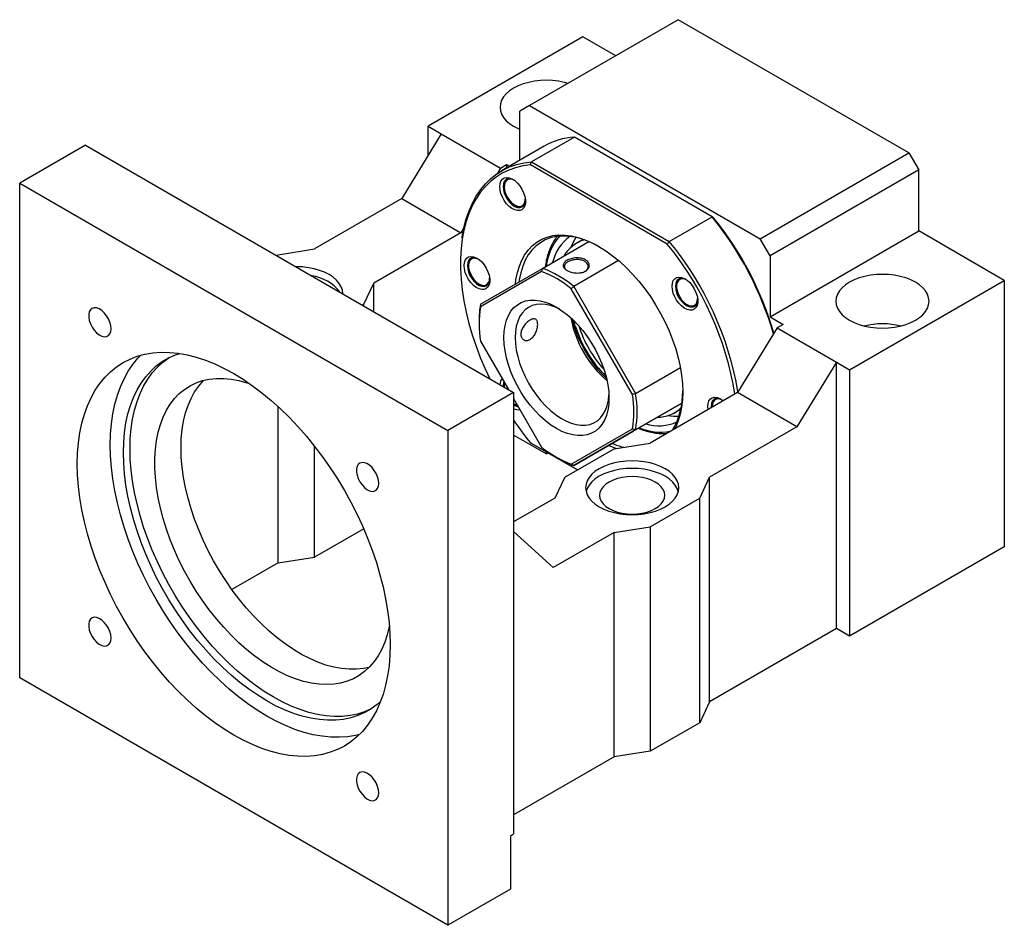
# Model space of a CAD drawing. Header units: millimetres. Extents: x 26 to 294, y 9 to 200.
# Tile 8 of 8: x 200 to 270, y 118 to 182. Entities that reach past the tile are written whole.
import ezdxf

# ---------------------------------------------------------------- set-up
doc = ezdxf.new("R2010")
doc.units = ezdxf.units.MM

msp = doc.modelspace()

# ---------------------------------------------------------------- linework, layer by layer
at = {"color": 7, "linetype": 'Continuous', "lineweight": 25}
for p, q in [((247.0928, 182.406), (236.4508, 176.2625)), ((263.5919, 172.8812), (247.0928, 182.406)), ((240.2574, 181.1805), (229.1794, 174.7853)), ((242.6137, 179.8203), (240.2574, 181.1805)), ((236.4508, 176.2625), (235.7437, 175.8542)), ((236.4508, 176.2625), (252.95, 166.7377)), ((235.7437, 172.3445), (235.7437, 175.8542)), ((229.1794, 174.7853), (230.1222, 174.241)), ((229.1794, 172.6988), (229.1794, 174.7853)), ((230.1222, 174.241), (227.2938, 169.6142)), ((230.1222, 174.241), (234.3648, 171.7918)), ((204.6663, 173.4267), (199.9523, 170.7053)), ((204.6663, 173.4267), (235.3076, 155.7378)), ((239.6539, 174.0052), (236.5897, 172.2363)), ((249.5112, 168.3146), (239.6539, 174.0052)), ((237.4998, 173.3583), (234.4356, 171.5894)), ((252.95, 166.7377), (263.5919, 172.8812)), ((263.5919, 172.8812), (264.299, 171.6565)), ((234.3648, 171.7918), (234.8009, 172.0435)), ((234.8009, 172.0435), (234.8009, 171.8002)), ((234.8009, 172.0435), (235.0116, 171.9219)), ((246.2981, 166.3596), (236.503, 172.0142)), ((236.5897, 172.2363), (246.4471, 166.5458)), ((234.3648, 171.7918), (234.1188, 171.3893)), ((264.299, 171.6565), (253.6571, 165.513)), ((264.299, 167.3016), (264.299, 171.6565)), ((199.9523, 170.7053), (230.5936, 153.0165)), ((199.9523, 135.3219), (199.9523, 170.7053)), ((234.6328, 170.4989), (234.6328, 170.4572)), ((227.2938, 169.6142), (221.0477, 166.0084)), ((227.2938, 169.6142), (231.5364, 167.165)), ((235.387, 169.1508), (235.4111, 169.1369)), ((246.4471, 166.5458), (249.5112, 168.3146)), ((231.5364, 167.165), (225.2903, 163.5592)), ((231.7472, 167.5099), (231.5364, 167.165)), ((253.6571, 161.1581), (264.299, 167.3016)), ((270.4273, 163.7638), (264.299, 167.3016)), ((237.3674, 164.6222), (240.6851, 166.5375)), ((240.2796, 166.6879), (239.8218, 166.4236)), ((253.6571, 165.513), (252.95, 166.7377)), ((218.4549, 165.6002), (221.0477, 166.0084)), ((218.3393, 165.5335), (218.4549, 165.6002)), ((242.819, 165.178), (239.6119, 163.3265)), ((253.6571, 165.513), (253.6571, 161.1581)), ((232.0785, 164.8651), (232.0785, 164.8107)), ((237.3076, 164.3953), (232.936, 161.8708)), ((232.9452, 162.0685), (237.3674, 164.6222)), ((239.0763, 164.5171), (239.1249, 164.479)), ((224.5832, 162.0625), (225.2903, 163.5592)), ((225.2903, 161.5207), (225.2903, 163.5592)), ((232.8326, 163.5044), (232.8616, 163.4877)), ((247.2522, 163.9107), (247.1786, 163.8682)), ((259.3493, 157.3686), (270.4273, 163.7638)), ((270.4273, 163.7638), (270.4273, 144.7112)), ((243.8076, 155.5947), (239.436, 163.1666)), ((239.6119, 163.3265), (244.034, 155.6671)), ((246.9662, 163.3651), (246.9662, 163.3373)), ((224.4675, 161.9957), (224.5832, 162.0625)), ((224.5832, 161.9289), (224.5832, 162.0625)), ((247.7203, 162.031), (247.7674, 162.0037)), ((232.8328, 160.8375), (232.8328, 160.7014)), ((239.7218, 160.5215), (239.6244, 160.8739)), ((253.6571, 161.1581), (254.5999, 160.6138)), ((254.1638, 160.3621), (251.3354, 155.7353)), ((254.5999, 160.6138), (254.1638, 160.3621)), ((254.1638, 160.3621), (258.4065, 157.9129)), ((232.936, 159.413), (234.9329, 155.9542)), ((258.4065, 157.9129), (255.578, 153.2861)), ((258.4065, 138.8603), (258.4065, 157.9129)), ((258.4065, 157.9129), (259.3493, 157.3686)), ((244.034, 155.6671), (247.2412, 157.5185)), ((259.3493, 157.3686), (259.3493, 138.316)), ((234.5503, 156.2219), (234.5514, 156.1744)), ((234.6328, 156.2695), (234.6328, 156.2151)), ((235.3076, 155.7378), (230.5936, 153.0165)), ((235.3076, 155.7378), (235.3076, 124.1649)), ((235.3076, 155.3051), (237.3076, 151.8411)), ((251.3354, 155.7353), (245.0893, 152.1295)), ((249.568, 155.0581), (249.6743, 155.2567)), ((249.7697, 155.2938), (249.7497, 155.2823)), ((255.578, 153.2861), (251.3354, 155.7353)), ((218.4549, 143.5546), (218.4549, 154.7277)), ((235.387, 154.9088), (235.4231, 154.8879)), ((243.8545, 152.9707), (247.3517, 154.9903)), ((247.3517, 154.9905), (244.034, 153.0752)), ((246.8212, 154.2989), (247.2791, 154.5632)), ((249.438, 154.7485), (249.443, 154.6428)), ((249.5205, 154.7961), (249.5205, 154.7417)), ((230.5936, 153.0165), (230.5936, 117.633)), ((239.436, 150.6124), (243.8076, 153.1369)), ((244.034, 153.0752), (239.6119, 150.5215)), ((239.6119, 150.5215), (243.8545, 152.9707)), ((255.578, 153.2861), (249.3319, 149.6803)), ((237.6293, 151.3581), (235.3076, 152.6984)), ((221.0477, 143.9628), (221.0477, 151.9116)), ((236.503, 152.145), (239.8668, 150.2032)), ((239.8668, 150.2031), (236.5897, 152.0949)), ((238.961, 149.6803), (242.4966, 151.7213)), ((242.4966, 151.7213), (245.0893, 152.1295)), ((237.6293, 151.4948), (237.6293, 151.3581)), ((237.6293, 151.3581), (237.7477, 151.4265)), ((238.3709, 151.1081), (238.4887, 151.0401)), ((238.961, 149.6803), (238.2539, 148.1835)), ((248.6248, 148.1835), (249.3319, 149.6803)), ((249.3319, 133.6216), (249.3319, 149.6803)), ((238.2539, 148.1835), (235.3076, 146.4827)), ((245.0893, 146.1425), (248.6248, 148.1835)), ((248.6248, 132.1249), (248.6248, 148.1835)), ((224.5732, 145.9981), (221.0477, 143.9628)), ((242.4966, 145.7343), (245.0893, 146.1425)), ((245.0893, 146.1425), (245.0893, 130.0839)), ((238.1361, 143.2171), (235.3076, 145.811)), ((242.4966, 145.7343), (238.1361, 143.2171)), ((242.4966, 129.6757), (242.4966, 145.7343)), ((270.4273, 144.7112), (259.3493, 138.316)), ((218.4549, 143.5546), (221.0477, 143.9628)), ((218.4549, 143.5546), (215.1426, 141.6425)), ((258.4065, 138.8603), (249.3319, 133.6216)), ((259.3493, 138.316), (258.4065, 138.8603)), ((230.5936, 117.633), (199.9523, 135.3219)), ((249.3319, 133.6216), (248.6248, 132.1249)), ((248.6248, 132.1249), (245.0893, 130.0839)), ((242.4966, 129.6757), (235.3076, 125.5256)), ((245.0893, 130.0839), (242.4966, 129.6757)), ((235.0719, 124.0289), (235.3076, 124.1649)), ((235.0719, 124.0289), (235.0719, 120.2183)), ((235.0719, 120.2183), (230.5936, 117.633))]:
    msp.add_line(p, q, dxfattribs=at)
at = {"color": 7, "linetype": 'Continuous', "lineweight": 25, "flags": 128}
for points in [[(239.2051, 177.8525), (238.9403, 177.9238), (238.5274, 178.0047), (238.0998, 178.0538), (237.6647, 178.0703), (237.2296, 178.0538), (236.8019, 178.0047), (236.3891, 177.9238), (235.998, 177.8125), (235.6355, 177.6726), (235.3076, 177.5067), (235.0202, 177.3174), (234.7779, 177.1081), (234.5851, 176.8824), (234.4449, 176.644), (234.3598, 176.3972), (234.3313, 176.146), (234.3599, 175.8948), (234.4449, 175.648), (234.5851, 175.4096), (234.7779, 175.1839), (235.0202, 174.9746), (235.3076, 174.7853), (235.6355, 174.6194), (235.7437, 174.5734)], [(236.503, 172.0142), (235.9642, 171.9442), (235.4475, 171.8226), (234.955, 171.6497), (234.4889, 171.4264), (234.0508, 171.1534), (233.6427, 170.832), (233.2663, 170.4634), (232.9229, 170.0492), (232.6141, 169.5909), (232.3411, 169.0906), (232.1049, 168.5501), (231.9067, 167.9718), (231.7471, 167.358), (231.6268, 166.7111), (231.5464, 166.0339), (231.5061, 165.3291), (231.5061, 164.5995), (231.5464, 163.8481), (231.6268, 163.078), (231.7471, 162.2923), (231.9067, 161.4942), (232.1049, 160.687), (232.3411, 159.8739), (232.6141, 159.0583), (232.9229, 158.2435), (233.2663, 157.4329), (233.5955, 156.7262)], [(231.6189, 166.8044), (231.6291, 166.8729), (231.7515, 167.5291), (231.9139, 168.1517), (232.1157, 168.7381), (232.356, 169.2859), (232.6339, 169.7928), (232.9482, 170.2569), (233.2975, 170.6761), (233.6806, 171.0488), (234.0958, 171.3734), (234.5414, 171.6486), (235.0156, 171.8734), (235.5164, 172.0466), (236.0419, 172.1678), (236.5897, 172.2363)], [(234.3146, 170.464), (234.3361, 170.6797), (234.3996, 170.8606), (234.5021, 170.9981), (234.6388, 171.0859), (234.8033, 171.1197), (234.988, 171.0981), (235.1841, 171.022), (235.3826, 170.895), (235.5741, 170.723), (235.7497, 170.5141), (235.9012, 170.278), (236.0215, 170.0259), (236.105, 169.7693), (236.1477, 169.5205), (236.1477, 169.291), (236.105, 169.0915), (236.0215, 168.9313), (235.9012, 168.818), (235.7497, 168.7569), (235.5741, 168.7508), (235.3826, 168.7999), (235.1841, 168.9021), (234.988, 169.0525), (234.8033, 169.244), (234.6388, 169.4678), (234.5021, 169.7134), (234.3996, 169.9692), (234.3361, 170.2234), (234.3146, 170.464)], [(235.295, 170.9572), (235.2126, 170.993), (235.0343, 171.0343), (234.8732, 171.0199), (234.7378, 170.9506), (234.6356, 170.8301), (234.5719, 170.6649), (234.5503, 170.464)], [(235.3809, 170.8962), (235.2243, 170.9661), (235.0589, 170.9954), (234.9111, 170.9722), (234.789, 170.8977), (234.6992, 170.776), (234.6464, 170.6136), (234.6335, 170.4194), (234.6613, 170.2037), (234.7282, 169.9782), (234.8306, 169.755), (234.9631, 169.5462)], [(234.5503, 170.464), (234.5719, 170.2381), (234.6356, 169.9994), (234.7378, 169.7609), (234.8732, 169.5353), (235.0343, 169.3348), (235.2126, 169.1703), (235.3983, 169.0506), (235.5816, 168.9821), (235.7524, 168.9686), (235.9017, 169.0107), (236.0213, 169.1063), (236.1048, 169.2501), (236.1477, 169.4344), (236.1511, 169.4742)], [(234.9631, 169.5462), (235.1183, 169.3631), (235.2881, 169.2154), (235.4632, 169.1113), (235.6342, 169.0562), (235.7919, 169.0531), (235.9278, 169.1023), (236.0345, 169.2011), (236.1063, 169.3441), (236.1393, 169.5236), (236.1413, 169.5791)], [(235.4307, 163.5039), (235.4721, 163.8171), (235.5741, 164.3197), (235.7158, 164.7877), (235.8964, 165.2178), (236.1146, 165.6072), (236.3688, 165.9532), (236.6575, 166.2534), (236.9785, 166.5058), (237.3298, 166.7087), (237.7089, 166.8606), (238.1132, 166.9605), (238.5399, 167.0078), (238.9862, 167.0021), (239.449, 166.9435), (239.9251, 166.8323), (240.4113, 166.6693), (240.9042, 166.4557), (241.4005, 166.1929), (241.8969, 165.8827), (242.3898, 165.5272), (242.876, 165.1288), (243.3521, 164.6902), (243.8149, 164.2146), (244.2612, 163.705), (244.6879, 163.165), (245.0922, 162.5983), (245.4713, 162.0087), (245.8225, 161.4003), (246.1436, 160.7772), (246.4323, 160.1437), (246.6865, 159.5041), (246.9047, 158.8628), (247.0853, 158.2242), (247.227, 157.5926), (247.329, 156.9723), (247.3904, 156.3676), (247.411, 155.7826), (247.3904, 155.2213), (247.329, 154.6875), (247.227, 154.1849), (247.0853, 153.717), (246.9047, 153.2868), (246.8248, 153.1314)], [(241.4607, 166.1578), (241.1484, 166.325), (240.6576, 166.5488), (240.1728, 166.7219), (239.6975, 166.843), (239.2349, 166.9114), (238.7884, 166.9265), (238.361, 166.8883), (237.9558, 166.797), (237.5755, 166.6533), (237.2229, 166.4581), (236.9004, 166.2128), (236.6104, 165.9193), (236.3547, 165.5794), (236.1353, 165.1956), (235.9536, 164.7706), (235.811, 164.3074), (235.7084, 163.8092), (235.6851, 163.6508)], [(238.3421, 166.7858), (238.3624, 166.8141), (238.4247, 166.8976)], [(239.7682, 166.8281), (239.5672, 166.4857), (239.4026, 166.1151)], [(231.7603, 164.8175), (231.7818, 165.0333), (231.8453, 165.2142), (231.9478, 165.3517), (232.0845, 165.4394), (232.249, 165.4732), (232.4336, 165.4516), (232.6298, 165.3755), (232.8283, 165.2485), (233.0198, 165.0765), (233.1954, 164.8676), (233.3469, 164.6316), (233.4672, 164.3794), (233.5507, 164.1229), (233.5934, 163.874), (233.5934, 163.6445), (233.5507, 163.445), (233.4672, 163.2849), (233.3469, 163.1716), (233.1954, 163.1104), (233.0198, 163.1043), (232.8283, 163.1535), (232.6298, 163.2556), (232.4336, 163.406), (232.249, 163.5975), (232.0845, 163.8213), (231.9478, 164.0669), (231.8453, 164.3227), (231.7818, 164.5769), (231.7603, 164.8175)], [(232.7404, 165.3109), (232.6583, 165.3466), (232.48, 165.3878), (232.3189, 165.3734), (232.1835, 165.3041), (232.0813, 165.1836), (232.0176, 165.0184), (231.996, 164.8175)], [(232.8266, 165.2498), (232.7785, 165.2753), (232.6065, 165.3368), (232.4466, 165.3464), (232.3076, 165.3036), (232.1969, 165.2108), (232.1205, 165.073), (232.0825, 164.8975), (232.0849, 164.6939), (232.1277, 164.4731), (232.2084, 164.2471), (232.3228, 164.0279), (232.4647, 163.8275), (232.6265, 163.6566), (232.7993, 163.5244), (232.974, 163.4382), (232.974, 163.4382)], [(223.0845, 162.7941), (223.0846, 162.8108), (223.0561, 163.062), (222.971, 163.3089), (222.8309, 163.5472), (222.638, 163.773), (222.3958, 163.9823), (222.1083, 164.1715), (221.7805, 164.3375), (221.418, 164.4773), (221.0269, 164.5887), (220.614, 164.6696), (220.1864, 164.7187), (219.7513, 164.7351), (219.7223, 164.7351)], [(231.996, 164.8175), (232.0176, 164.5916), (232.0813, 164.353), (232.1835, 164.1144), (232.3189, 163.8888), (232.48, 163.6884), (232.6583, 163.5238), (232.844, 163.4041), (233.0273, 163.3356), (233.1981, 163.3221), (233.3474, 163.3643), (233.467, 163.4598), (233.5505, 163.6036), (233.5934, 163.7879), (233.5968, 163.8277)], [(232.974, 163.4382), (233.1411, 163.4024), (233.2915, 163.4191), (233.4172, 163.4873), (233.5114, 163.6034), (233.569, 163.7611), (233.587, 163.9326)], [(246.648, 163.3441), (246.6695, 163.5599), (246.7329, 163.7407), (246.8354, 163.8783), (246.9721, 163.966), (247.1366, 163.9998), (247.3213, 163.9782), (247.5174, 163.9021), (247.7159, 163.7751), (247.9075, 163.6031), (248.0831, 163.3942), (248.2346, 163.1581), (248.3549, 162.906), (248.4383, 162.6495), (248.4811, 162.4006), (248.4811, 162.1711), (248.4383, 161.9716), (248.3549, 161.8114), (248.2346, 161.6982), (248.0831, 161.637), (247.9075, 161.6309), (247.7159, 161.68), (247.5174, 161.7822), (247.3213, 161.9326), (247.1366, 162.1241), (246.9721, 162.3479), (246.8354, 162.5935), (246.7329, 162.8493), (246.6695, 163.1035), (246.648, 163.3441)], [(247.6283, 163.8373), (247.5459, 163.8731), (247.3677, 163.9144), (247.2065, 163.9), (247.0712, 163.8307), (246.9689, 163.7102), (246.9053, 163.545), (246.8837, 163.3441)], [(247.0966, 163.7516), (247.0157, 163.619), (246.9727, 163.4478), (246.97, 163.2471), (247.0078, 163.0279), (247.084, 162.8018), (247.1945, 162.5811), (247.3334, 162.3777), (247.4931, 162.2026), (247.6651, 162.0652), (247.8401, 161.9728), (248.0086, 161.9306), (248.1616, 161.9407), (248.2908, 162.0027), (248.3892, 162.1131), (248.4516, 162.266), (248.4746, 162.4532), (248.4746, 162.4592)], [(264.0633, 160.9064), (264.3508, 161.0956), (264.593, 161.3049), (264.7859, 161.5307), (264.926, 161.769), (265.0111, 162.0159), (265.0396, 162.2671), (265.0111, 162.5182), (264.926, 162.7651), (264.7859, 163.0035), (264.593, 163.2292), (264.3508, 163.4385), (264.0633, 163.6277), (263.7355, 163.7937), (263.373, 163.9335), (262.9819, 164.0449), (262.569, 164.1258), (262.1414, 164.1749), (261.7063, 164.1914), (261.2712, 164.1749), (260.8436, 164.1258), (260.4307, 164.0449), (260.0396, 163.9335), (259.6771, 163.7937), (259.3493, 163.6277), (259.0618, 163.4385), (258.8195, 163.2292), (258.6267, 163.0035), (258.4865, 162.7651), (258.4015, 162.5182), (258.373, 162.2671), (258.4015, 162.0159), (258.4865, 161.769), (258.6267, 161.5307), (258.8195, 161.3049), (259.0618, 161.0956), (259.3493, 160.9064), (259.6771, 160.7404), (260.0396, 160.6006), (260.4307, 160.4892), (260.8436, 160.4083), (261.2712, 160.3592), (261.7063, 160.3428), (262.1414, 160.3592), (262.569, 160.4083), (262.9819, 160.4892), (263.373, 160.6006), (263.7355, 160.7404), (264.0633, 160.9064)], [(246.8837, 163.3441), (246.9053, 163.1182), (246.9689, 162.8795), (247.0712, 162.641), (247.2065, 162.4154), (247.3677, 162.215), (247.5459, 162.0504), (247.7317, 161.9307), (247.9149, 161.8622), (248.0858, 161.8487), (248.235, 161.8908), (248.3546, 161.9864), (248.4381, 162.1302), (248.481, 162.3145), (248.4844, 162.3543)], [(238.3718, 153.1626), (237.9788, 153.4132), (237.5901, 153.7087), (237.21, 154.0457), (236.8427, 154.4206), (236.492, 154.8293), (236.162, 155.2673), (235.8562, 155.7298), (235.578, 156.2118), (235.3303, 156.7079), (235.116, 157.2127), (234.9373, 157.7207), (234.7963, 158.2264), (234.6945, 158.7241), (234.6329, 159.2084), (234.6123, 159.6741), (234.6329, 160.116), (234.6945, 160.5293), (234.7963, 160.9094), (234.9373, 161.2522), (235.116, 161.554), (235.3303, 161.8114), (235.578, 162.0216), (235.8562, 162.1822), (236.162, 162.2917), (236.492, 162.3486), (236.8427, 162.3525), (237.21, 162.3033), (237.5901, 162.2015), (237.9788, 162.0482), (238.3718, 161.8451), (238.7647, 161.5945), (239.1534, 161.299), (239.5335, 160.962), (239.9009, 160.5871), (240.2515, 160.1784), (240.5815, 159.7403), (240.8873, 159.2778), (241.1656, 158.7959), (241.4132, 158.2998), (241.6276, 157.795), (241.8062, 157.2869), (241.9472, 156.7813), (242.0491, 156.2836), (242.1106, 155.7992), (242.1312, 155.3336), (242.1106, 154.8917), (242.0491, 154.4784), (241.9472, 154.0982), (241.8062, 153.7554), (241.6276, 153.4537), (241.4132, 153.1963), (241.1656, 152.9861), (240.8873, 152.8254), (240.5815, 152.716), (240.2515, 152.659), (239.9009, 152.6552), (239.5335, 152.7044), (239.1534, 152.8062), (238.7647, 152.9595), (238.3718, 153.1626)], [(206.491, 160.3054), (206.4694, 160.5312), (206.4058, 160.7699), (206.3035, 161.0084), (206.1682, 161.234), (206.007, 161.4345), (205.8288, 161.599), (205.643, 161.7187), (205.4598, 161.7872), (205.2889, 161.8007), (205.1397, 161.7586), (205.0201, 161.663), (204.9366, 161.5192), (204.8936, 161.3349), (204.8936, 161.1201), (204.9366, 160.8862), (205.0201, 160.646), (205.1397, 160.4124), (205.2889, 160.1979), (205.4598, 160.0141), (205.643, 159.871), (205.8288, 159.7763), (206.007, 159.735), (206.1682, 159.7494), (206.3035, 159.8188), (206.4058, 159.9392), (206.4694, 160.1044), (206.491, 160.3054)], [(238.5783, 161.7193), (238.3111, 161.8433), (237.9479, 161.971), (237.5948, 162.0474), (237.2559, 162.0713), (236.9354, 162.0427), (236.6372, 161.9617), (236.365, 161.8295), (236.1219, 161.6475), (235.9111, 161.4181), (235.7349, 161.144), (235.5957, 160.8284), (235.495, 160.4754), (235.4341, 160.089), (235.4137, 159.6741)], [(235.4137, 159.6741), (235.4341, 159.2357), (235.495, 158.779), (235.5957, 158.3097), (235.7349, 157.8334), (235.9111, 157.3559), (236.1219, 156.883), (236.365, 156.4205), (236.6372, 155.9739), (236.9354, 155.5487), (237.2559, 155.15), (237.5948, 154.7827), (237.9479, 154.4513), (238.3111, 154.1597), (238.6799, 153.9115), (239.0498, 153.7097), (239.4164, 153.5568), (239.7751, 153.4546), (240.1217, 153.4044), (240.4518, 153.4067), (240.7616, 153.4616), (241.0473, 153.5684), (241.3053, 153.7257), (241.5326, 153.9317), (241.7264, 154.1839), (241.8843, 154.4792), (242.0045, 154.814), (242.0854, 155.1842), (242.1256, 155.5747)], [(204.0771, 150.6324), (204.0975, 151.4012), (204.1587, 152.1436), (204.2605, 152.857), (204.4024, 153.5386), (204.584, 154.186), (204.8046, 154.7969), (205.0635, 155.369), (205.3595, 155.9003), (205.6917, 156.3887), (206.0589, 156.8326), (206.4598, 157.2302), (206.8927, 157.5802), (207.3563, 157.8812), (207.8487, 158.1323), (208.3683, 158.3323), (208.913, 158.4807), (209.4809, 158.5769), (210.07, 158.6205), (210.678, 158.6113), (211.3028, 158.5495), (211.9421, 158.4352), (212.5936, 158.2688), (213.2548, 158.051), (213.9234, 157.7825), (214.597, 157.4644), (215.273, 157.0977), (215.9489, 156.6839), (216.6225, 156.2244), (217.2911, 155.7209), (217.9523, 155.1753), (218.6038, 154.5895), (219.2431, 153.9657), (219.8679, 153.3061), (220.4759, 152.6132), (221.065, 151.8895), (221.6329, 151.1376), (222.1776, 150.3603), (222.6972, 149.5604), (223.1896, 148.7409), (223.6532, 147.9046), (224.0861, 147.0547), (224.487, 146.1943), (224.8542, 145.3265), (225.1864, 144.4545), (225.4825, 143.5814), (225.7413, 142.7105), (225.9619, 141.8449), (226.1435, 140.9878), (226.2854, 140.1422), (226.3872, 139.3114), (226.4484, 138.4983), (226.4688, 137.7059), (226.4484, 136.9371), (226.3872, 136.1947), (226.2854, 135.4814), (226.1435, 134.7997), (225.9619, 134.1523), (225.7413, 133.5414), (225.4825, 132.9693), (225.1864, 132.4381), (224.8542, 131.9496), (224.487, 131.5058), (224.0861, 131.1081), (223.6532, 130.7582), (223.1896, 130.4571), (222.6972, 130.2061), (222.1776, 130.006), (221.6329, 129.8576), (221.065, 129.7615), (220.4759, 129.7179), (219.8679, 129.727), (219.2431, 129.7889), (218.6038, 129.9032), (217.9523, 130.0695), (217.2911, 130.2874), (216.6225, 130.5558), (215.9489, 130.874), (215.273, 131.2406), (214.597, 131.6544), (213.9234, 132.1139), (213.2548, 132.6174), (212.5936, 133.163), (211.9421, 133.7488), (211.3028, 134.3727), (210.678, 135.0322), (210.07, 135.7251), (209.4809, 136.4488), (208.913, 137.2007), (208.3683, 137.978), (207.8487, 138.7779), (207.3563, 139.5975), (206.8927, 140.4337), (206.4598, 141.2836), (206.0589, 142.144), (205.6917, 143.0119), (205.3595, 143.8839), (205.0635, 144.7569), (204.8046, 145.6279), (204.584, 146.4935), (204.4024, 147.3506), (204.2605, 148.1961), (204.1587, 149.0269), (204.0975, 149.84), (204.0771, 150.6324)], [(206.4341, 151.9931), (206.4545, 152.7619), (206.5157, 153.5043), (206.6175, 154.2177), (206.7594, 154.8993), (206.9411, 155.5467), (207.1617, 156.1576), (207.4205, 156.7297), (207.7165, 157.261), (208.0488, 157.7494), (208.416, 158.1932), (208.6236, 158.4092)], [(207.3769, 151.4488), (207.3972, 152.1806), (207.4578, 152.8861), (207.5585, 153.5625), (207.699, 154.2073), (207.8787, 154.8178), (208.0969, 155.3917), (208.3527, 155.9266), (208.6452, 156.4206), (208.973, 156.8715), (209.3351, 157.2777), (209.7299, 157.6375), (210.1558, 157.9495), (210.6113, 158.2125), (211.0944, 158.4255), (211.412, 158.5335)], [(207.8483, 151.7209), (207.8686, 152.4527), (207.9292, 153.1582), (208.0299, 153.8347), (208.1704, 154.4794), (208.3501, 155.09), (208.5683, 155.6638), (208.8241, 156.1988), (209.1166, 156.6927), (209.4444, 157.1436), (209.8065, 157.5498), (210.2013, 157.9096), (210.6201, 158.217)], [(226.4128, 139.0303), (226.4053, 138.9931), (226.2651, 138.4173), (226.086, 137.8766), (225.8689, 137.3738), (225.6147, 136.911), (225.3248, 136.4907), (225.0004, 136.1147), (224.6431, 135.7849), (224.2547, 135.5029), (223.837, 135.2699), (223.3919, 135.0871), (222.9216, 134.9554), (222.4283, 134.8753), (221.9144, 134.8473), (221.3824, 134.8716), (220.8347, 134.9479), (220.2739, 135.0759), (219.7029, 135.2551), (219.1242, 135.4845), (218.5406, 135.7631), (217.9549, 136.0895), (217.3699, 136.4622), (216.7885, 136.8794), (216.2132, 137.3392), (215.647, 137.8392), (215.0925, 138.3773), (214.5523, 138.9507), (214.029, 139.5567), (213.5251, 140.1925), (213.043, 140.855), (212.5851, 141.5412), (212.1534, 142.2476), (211.7501, 142.9709), (211.377, 143.7078), (211.036, 144.4546), (210.7286, 145.2079), (210.4564, 145.9639), (210.2206, 146.7192), (210.0224, 147.4702), (209.8627, 148.2132), (209.7422, 148.9447), (209.6616, 149.6612), (209.6212, 150.3593), (209.6212, 151.0357), (209.6616, 151.6872), (209.7422, 152.3106), (209.8627, 152.903), (210.0224, 153.4616), (210.2206, 153.9837), (210.4564, 154.4667), (210.7286, 154.9085), (211.036, 155.3069), (211.377, 155.66), (211.7501, 155.9661), (212.1534, 156.2238), (212.5851, 156.4318), (213.043, 156.5892), (213.5251, 156.6951), (214.029, 156.7492), (214.5523, 156.7511), (215.0925, 156.7008), (215.647, 156.5985), (216.2132, 156.4448), (216.3936, 156.3858)], [(211.5017, 151.789), (211.5219, 152.4533), (211.5825, 153.0911), (211.6831, 153.6994), (211.8233, 154.2753), (212.0024, 154.8159), (212.2195, 155.3188), (212.4737, 155.7815), (212.7636, 156.2018), (213.088, 156.5778), (213.1192, 156.6098)], [(234.604, 156.5238), (234.5719, 156.4228), (234.5503, 156.2219)], [(249.2225, 154.5155), (249.2023, 154.7485), (249.2238, 154.9642), (249.2873, 155.1451), (249.3897, 155.2827), (249.5264, 155.3704), (249.691, 155.4042), (249.8756, 155.3826), (250.0718, 155.3065), (250.2702, 155.1795), (250.3133, 155.1453)], [(250.1826, 155.2417), (250.1002, 155.2775), (249.922, 155.3188), (249.7608, 155.3044), (249.6255, 155.2351), (249.5232, 155.1146), (249.4596, 154.9494), (249.438, 154.7485)], [(250.2686, 155.1808), (250.1335, 155.2434), (249.9664, 155.2791), (249.816, 155.2624), (249.6903, 155.1942), (249.5961, 155.0781), (249.5385, 154.9204), (249.5206, 154.7296), (249.5219, 154.6884)], [(235.3076, 154.9594), (235.4195, 154.8908), (235.5848, 154.825)], [(224.2793, 131.2898), (223.9899, 131.2183), (223.422, 131.1222), (222.8329, 131.0786), (222.2249, 131.0877), (221.6001, 131.1495), (220.9608, 131.2639), (220.3093, 131.4302), (219.6481, 131.648), (218.9795, 131.9165), (218.306, 132.2346), (217.63, 132.6013), (216.954, 133.0151), (216.2805, 133.4746), (215.6119, 133.9781), (214.9506, 134.5237), (214.2992, 135.1095), (213.6599, 135.7333), (213.0351, 136.3929), (212.427, 137.0858), (211.8379, 137.8095), (211.27, 138.5614), (210.7253, 139.3387), (210.2057, 140.1386), (209.7133, 140.9582), (209.2498, 141.7944), (208.8168, 142.6443), (208.416, 143.5047), (208.0488, 144.3725), (207.7165, 145.2446), (207.4205, 146.1176), (207.1617, 146.9885), (206.9411, 147.8541), (206.7594, 148.7113), (206.6175, 149.5568), (206.5157, 150.3876), (206.4545, 151.2007), (206.4341, 151.9931)], [(225.1113, 133.1149), (224.6369, 132.9063), (224.128, 132.7443), (223.5952, 132.6337), (223.0408, 132.5752), (222.4669, 132.5688), (221.8758, 132.6147), (221.2697, 132.7126), (220.6512, 132.8621), (220.0226, 133.0628), (219.3864, 133.3137), (218.7452, 133.6139), (218.1014, 133.9621), (217.4576, 134.3572), (216.8163, 134.7974), (216.1801, 135.281), (215.5515, 135.8061), (214.933, 136.3707), (214.327, 136.9725), (213.7358, 137.6092), (213.1619, 138.2781), (212.6075, 138.9768), (212.0748, 139.7024), (211.5658, 140.4521), (211.0827, 141.2229), (210.6272, 142.0118), (210.2013, 142.8156), (209.8065, 143.6312), (209.4444, 144.4554), (209.1166, 145.2849), (208.8241, 146.1165), (208.5683, 146.9468), (208.3501, 147.7725), (208.1704, 148.5905), (208.0299, 149.3975), (207.9292, 150.1904), (207.8686, 150.9658), (207.8483, 151.7209)], [(224.9692, 136.0828), (224.5633, 135.9974), (224.0594, 135.9433), (223.5361, 135.9415), (222.9959, 135.9918), (222.4414, 136.094), (221.8751, 136.2477), (221.2999, 136.4521), (220.7184, 136.7063), (220.1335, 137.009), (219.5478, 137.3587), (218.9642, 137.7539), (218.3855, 138.1927), (217.8144, 138.6729), (217.2537, 139.1922), (216.706, 139.7482), (216.174, 140.3383), (215.6601, 140.9596), (215.1668, 141.6092), (214.6965, 142.2839), (214.2514, 142.9806), (213.8337, 143.6959), (213.4452, 144.4264), (213.088, 145.1687), (212.7636, 145.9192), (212.4737, 146.6743), (212.2195, 147.4305), (212.0024, 148.184), (211.8233, 148.9314), (211.6831, 149.6691), (211.5825, 150.3936), (211.5219, 151.1013), (211.5017, 151.789)], [(242.643, 151.7444), (242.3898, 151.8353), (242.0973, 151.9563)], [(225.7814, 133.6423), (225.5301, 133.4222), (225.1041, 133.1102), (224.6487, 132.8472), (224.1655, 132.6342), (223.6566, 132.4721), (223.1238, 132.3616), (222.5694, 132.303), (221.9955, 132.2967), (221.4044, 132.3425), (220.7983, 132.4404), (220.1798, 132.59), (219.5512, 132.7906), (218.915, 133.0415), (218.2738, 133.3417), (217.63, 133.69), (216.9862, 134.085), (216.3449, 134.5252), (215.7087, 135.0088), (215.0801, 135.534), (214.4616, 136.0986), (213.8556, 136.7004), (213.2644, 137.337), (212.6905, 138.006), (212.1361, 138.7047), (211.6034, 139.4303), (211.0944, 140.18), (210.6113, 140.9508), (210.1558, 141.7397), (209.7299, 142.5435), (209.3351, 143.3591), (208.973, 144.1833), (208.6452, 145.0128), (208.3527, 145.8443), (208.0969, 146.6746), (207.8787, 147.5004), (207.699, 148.3184), (207.5585, 149.1254), (207.4578, 149.9182), (207.3972, 150.6937), (207.3769, 151.4488)], [(246.1499, 147.5712), (246.4374, 147.7605), (246.6797, 147.9698), (246.8725, 148.1955), (247.0127, 148.4339), (247.0977, 148.6807), (247.1263, 148.9319), (247.0977, 149.1831), (247.0127, 149.43), (246.8725, 149.6683), (246.6797, 149.8941), (246.4374, 150.1033), (246.1499, 150.2926), (245.8221, 150.4586), (245.4596, 150.5984), (245.0685, 150.7097), (244.6557, 150.7906), (244.228, 150.8397), (243.7929, 150.8562), (243.3578, 150.8397), (242.9302, 150.7906), (242.5173, 150.7097), (242.1263, 150.5984), (241.7637, 150.4586), (241.4359, 150.2926), (241.1484, 150.1033), (240.9062, 149.8941), (240.7133, 149.6683), (240.5732, 149.43), (240.4881, 149.1831), (240.4596, 148.9319), (240.4881, 148.6807), (240.5732, 148.4339), (240.7133, 148.1955), (240.9062, 147.9698), (241.1484, 147.7605), (241.4359, 147.5712), (241.7637, 147.4053), (242.1263, 147.2654), (242.5173, 147.1541), (242.9302, 147.0732), (243.3578, 147.0241), (243.7929, 147.0076), (244.228, 147.0241), (244.6557, 147.0732), (245.0685, 147.1541), (245.4596, 147.2654), (245.8221, 147.4053), (246.1499, 147.5712)], [(225.6577, 149.2407), (225.6361, 149.4666), (225.5724, 149.7052), (225.4702, 149.9438), (225.3348, 150.1693), (225.1737, 150.3698), (224.9954, 150.5343), (224.8097, 150.6541), (224.6264, 150.7225), (224.4556, 150.7361), (224.3063, 150.6939), (224.1867, 150.5984), (224.1032, 150.4546), (224.0603, 150.2702), (224.0603, 150.0554), (224.1032, 149.8215), (224.1867, 149.5813), (224.3063, 149.3477), (224.4556, 149.1332), (224.6264, 148.9495), (224.8097, 148.8064), (224.9954, 148.7116), (225.1737, 148.6703), (225.3348, 148.6848), (225.4702, 148.7541), (225.5724, 148.8746), (225.6361, 149.0397), (225.6577, 149.2407)], [(247.0927, 148.6597), (247.0127, 148.8856), (246.8725, 149.1239), (246.6797, 149.3497), (246.4374, 149.559), (246.1499, 149.7482), (245.8221, 149.9142), (245.4596, 150.054), (245.0685, 150.1654), (244.6557, 150.2463), (244.228, 150.2954), (243.7929, 150.3118), (243.3578, 150.2954), (242.9302, 150.2463), (242.5173, 150.1654), (242.1263, 150.054), (241.7637, 149.9142), (241.4359, 149.7482), (241.1484, 149.559), (240.9062, 149.3497), (240.7133, 149.1239), (240.5732, 148.8856), (240.4931, 148.6597)], [(245.4428, 147.4351), (245.6806, 147.5958), (245.8719, 147.776), (246.0121, 147.9713), (246.0975, 148.1768), (246.1263, 148.3875), (246.0975, 148.5983), (246.0121, 148.8038), (245.8719, 148.9991), (245.6806, 149.1793), (245.4428, 149.34), (245.1644, 149.4773), (244.8522, 149.5877), (244.514, 149.6686), (244.1579, 149.718), (243.7929, 149.7346), (243.4279, 149.718), (243.0719, 149.6686), (242.7336, 149.5877), (242.4214, 149.4773), (242.143, 149.34), (241.9052, 149.1793), (241.7139, 148.9991), (241.5738, 148.8038), (241.4883, 148.5983), (241.4596, 148.3875), (241.4883, 148.1768), (241.5738, 147.9713), (241.7139, 147.776), (241.9052, 147.5958), (242.143, 147.4351), (242.4214, 147.2978), (242.7336, 147.1874), (243.0719, 147.1065), (243.4279, 147.0571), (243.7929, 147.0405), (244.1579, 147.0571), (244.514, 147.1065), (244.8522, 147.1874), (245.1644, 147.2978), (245.4428, 147.4351)], [(206.491, 138.1724), (206.4694, 138.3983), (206.4058, 138.6369), (206.3035, 138.8755), (206.1682, 139.1011), (206.007, 139.3015), (205.8288, 139.4661), (205.643, 139.5858), (205.4598, 139.6543), (205.2889, 139.6678), (205.1397, 139.6256), (205.0201, 139.5301), (204.9366, 139.3863), (204.8936, 139.202), (204.8936, 138.9871), (204.9366, 138.7533), (205.0201, 138.513), (205.1397, 138.2794), (205.2889, 138.0649), (205.4598, 137.8812), (205.643, 137.7381), (205.8288, 137.6433), (206.007, 137.6021), (206.1682, 137.6165), (206.3035, 137.6858), (206.4058, 137.8063), (206.4694, 137.9715), (206.491, 138.1724)], [(225.6577, 127.1077), (225.6361, 127.3336), (225.5724, 127.5723), (225.4702, 127.8108), (225.3348, 128.0364), (225.1737, 128.2368), (224.9954, 128.4014), (224.8097, 128.5211), (224.6264, 128.5896), (224.4556, 128.6031), (224.3063, 128.561), (224.1867, 128.4654), (224.1032, 128.3216), (224.0603, 128.1373), (224.0603, 127.9224), (224.1032, 127.6886), (224.1867, 127.4484), (224.3063, 127.2147), (224.4556, 127.0002), (224.6264, 126.8165), (224.8097, 126.6734), (224.9954, 126.5787), (225.1737, 126.5374), (225.3348, 126.5518), (225.4702, 126.6211), (225.5724, 126.7416), (225.6361, 126.9068), (225.6577, 127.1077)]]:
    msp.add_lwpolyline(points, dxfattribs=at)
at = {"color": 7, "linetype": 'Continuous', "lineweight": 25}
for centre, radius, start, end in [((239.9769, 169.0197), 4.9959, 93.706894, 119.724206), ((230.9877, 153.2557), 23.8724, 16.258652, 39.109954), ((231.3436, 153.4576), 23.5046, 16.096283, 39.047123), ((241.2267, 164.3026), 3.2174, 126.122629, 166.704882), ((241.0495, 164.2936), 2.4558, 105.918319, 150.056161), ((228.81, 151.9967), 22.6302, 9.230402, 39.396183), ((228.7338, 151.9534), 22.9499, 9.597284, 39.482121), ((234.7487, 157.5049), 7.3502, 50.378968, 69.626409), ((234.7942, 157.5729), 7.5043, 50.059087, 69.94629), ((220.4592, 161.0402), 3.0679, 37.363786, 82.641591), ((247.421, 163.3773), 0.4953, 53.686632, 130.906926), ((240.1845, 160.6419), 7.352, 170.377838, 189.622162), ((239.2767, 160.8696), 6.444, 169.277348, 180.285197), ((246.9597, 162.4616), 7.6844, 190.307467, 229.687157), ((248.0103, 163.068), 8.76, 193.692654, 226.301968), ((247.9727, 163.0516), 8.6301, 197.047497, 225.432689), ((247.9926, 163.0578), 8.4177, 197.608612, 222.386014), ((261.7063, 155.0778), 5.5765, 76.400935, 103.599065), ((235.0179, 156.285), 0.7004, 139.951689, 178.019118), ((235.4917, 156.2139), 0.8596, 165.563275, 185.923888), ((242.1237, 155.7441), 5.2881, 329.263471, 1.159678), ((236.559, 154.3658), 7.352, 350.377838, 9.622162), ((236.6407, 154.3712), 7.5061, 350.058009, 9.941991), ((235.7686, 155.5411), 0.8219, 235.882922, 261.000496), ((235.6372, 155.1912), 0.6851, 241.245172, 280.519729), ((245.589, 156.4315), 2.46, 269.964772, 314.03706), ((254.683, 166.8526), 23.3843, 214.048661, 218.972768), ((246.9232, 157.6468), 3.6034, 260.757618, 273.524942), ((245.6886, 156.5518), 3.1946, 253.134561, 294.023806), ((241.9949, 157.5028), 7.3502, 230.378968, 249.626409), ((244.4629, 157.1666), 5.486, 247.366005, 256.580669), ((241.7886, 156.7118), 6.5619, 239.808871, 250.626791)]:
    msp.add_arc(centre, radius, start, end, dxfattribs=at)
at = {"color": 8, "linetype": 'Continuous', "lineweight": 25}
for centre, radius, start, end in [((241.7105, 164.2307), 4.1167, 139.290902, 172.419151), ((245.8659, 156.9712), 4.061, 247.262166, 279.540833)]:
    msp.add_arc(centre, radius, start, end, dxfattribs=at)
at = {"color": 7, "linetype": 'Continuous', "lineweight": 25}
for points in [[(236.503, 172.0142), (236.5319, 172.0882), (236.5608, 172.1623), (236.5897, 172.2363)], [(249.5979, 168.2645), (249.5691, 168.2812), (249.5401, 168.2979), (249.5112, 168.3146)], [(246.4471, 166.5458), (246.3974, 166.4837), (246.3478, 166.4216), (246.2981, 166.3596)], [(237.3076, 164.3953), (237.3276, 164.4709), (237.3475, 164.5466), (237.3674, 164.6222)], [(239.6119, 163.3265), (239.5532, 163.2733), (239.4945, 163.22), (239.436, 163.1666)], [(232.9452, 162.0685), (232.9421, 162.0026), (232.939, 161.9366), (232.936, 161.8708)], [(244.034, 155.6671), (243.9586, 155.6429), (243.8831, 155.6187), (243.8076, 155.5947)], [(244.034, 153.0752), (243.9586, 153.0958), (243.8831, 153.1164), (243.8076, 153.1369)], [(236.503, 152.145), (236.5319, 152.1284), (236.5608, 152.1117), (236.5897, 152.0949)], [(239.6119, 150.5215), (239.5532, 150.5518), (239.4945, 150.5821), (239.436, 150.6124)]]:
    msp.add_open_spline(points, degree=3, dxfattribs=at)
for points, knots in [([(234.8148, 170.9944), (234.7854, 170.9695), (234.6953, 170.8932), (234.6345, 170.7125), (234.6419, 170.5495), (234.6442, 170.499)], [0, 0, 0, 0, 0.2503619, 0.7676467, 1, 1, 1, 1]), ([(235.4158, 169.1457), (235.4743, 169.111), (235.5889, 169.0428), (235.6947, 169.0326), (235.7465, 169.0276)], [0, 0, 0, 0, 0.5101826, 1, 1, 1, 1]), ([(235.7465, 169.0276), (235.6818, 169.0278), (235.5935, 169.0281), (235.491, 169.0986), (235.4637, 169.1175)], [0, 0, 0, 0, 0.732975, 1, 1, 1, 1]), ([(238.3097, 166.7522), (238.2439, 166.6552), (238.1007, 166.4444), (237.9205, 166.075), (237.7629, 165.6551), (237.6402, 165.2099), (237.589, 164.8916), (237.5639, 164.7357)], [0, 0, 0, 0, 0.1764482, 0.3834609, 0.5912756, 0.7997409, 1, 1, 1, 1]), ([(239.1289, 164.4733), (239.0857, 164.4983), (239.0072, 164.5522), (238.9201, 164.6418), (238.8645, 164.7362), (238.8454, 164.833), (238.8624, 164.9298), (238.916, 165.024), (239.0013, 165.1129), (239.1172, 165.1929), (239.2588, 165.2617), (239.4217, 165.316), (239.5977, 165.3543), (239.7805, 165.373), (239.9637, 165.3708), (240.1405, 165.3461), (240.3047, 165.3008), (240.4479, 165.2346), (240.5655, 165.1502), (240.6524, 165.0507), (240.7077, 164.9412), (240.7265, 164.8267), (240.7094, 164.7123), (240.6559, 164.6032), (240.5706, 164.504), (240.4546, 164.4204), (240.3127, 164.3553), (240.1497, 164.3113), (239.9735, 164.288), (239.7906, 164.2871), (239.6076, 164.3069), (239.4311, 164.3465), (239.2674, 164.4018), (239.1721, 164.4483), (239.1289, 164.4733)], [0, 0, 0, 0, 0.031242, 0.0628139, 0.0943426, 0.1254744, 0.1565142, 0.1878573, 0.2191237, 0.2500195, 0.2808527, 0.312162, 0.343442, 0.3744794, 0.405581, 0.4371911, 0.468861, 0.5001556, 0.5313769, 0.5629566, 0.5944209, 0.6255334, 0.6565699, 0.6878874, 0.7191771, 0.7500748, 0.7809343, 0.8122719, 0.8435699, 0.8746366, 0.9057171, 0.9372274, 0.9687941, 1, 1, 1, 1]), ([(240.3869, 164.3869), (240.449, 164.4318), (240.5491, 164.504), (240.6207, 164.6361), (240.6439, 164.7559), (240.6214, 164.8762), (240.5479, 165.0064), (240.3995, 165.1347), (240.1879, 165.2146), (239.9769, 165.2484), (239.7856, 165.2515), (239.5944, 165.2286), (239.384, 165.1773), (239.173, 165.0855), (239.0247, 164.9699), (238.9506, 164.857), (238.9288, 164.7566), (238.9482, 164.6575), (238.9932, 164.5968), (239.0138, 164.5691)], [0, 0, 0, 0, 0.0785682, 0.1265526, 0.1802185, 0.2337536, 0.281671, 0.3603728, 0.4393838, 0.4874026, 0.5410029, 0.5946362, 0.6425871, 0.721161, 0.7997845, 0.8477758, 0.901461, 0.9550083, 1, 1, 1, 1]), ([(233.5977, 163.657), (233.5833, 163.6208), (233.5467, 163.5284), (233.4773, 163.4776), (233.4351, 163.4467)], [0, 0, 0, 0, 0.3915775, 1, 1, 1, 1]), ([(247.1955, 163.8775), (247.1946, 163.8771), (247.1606, 163.8633), (247.1074, 163.8114), (247.0394, 163.7222), (246.995, 163.6064), (246.9657, 163.4907), (246.9731, 163.4017), (246.9762, 163.3654)], [0, 0, 0, 0, 0.0061282, 0.2180395, 0.4299512, 0.6418631, 0.8537747, 1, 1, 1, 1]), ([(232.8617, 163.488), (232.8632, 163.487), (232.9078, 163.4571), (232.9962, 163.421), (233.1228, 163.3834), (233.2414, 163.3781), (233.3614, 163.3951), (233.4216, 163.4483), (233.4548, 163.4776)], [0, 0, 0, 0, 0.0062572, 0.1965524, 0.3868474, 0.5771418, 0.7674365, 1, 1, 1, 1]), ([(235.8262, 159.9122), (235.8262, 159.9582), (235.8308, 160.0052), (235.8488, 160.1013), (235.8624, 160.151), (235.8976, 160.2495), (235.9191, 160.2983), (235.9692, 160.3951), (235.9981, 160.4433), (236.0605, 160.535), (236.0942, 160.5791), (236.1665, 160.664), (236.2044, 160.7038), (236.2817, 160.7773), (236.3217, 160.8114), (236.4021, 160.8725), (236.4418, 160.8991), (236.5204, 160.9445), (236.5596, 160.9634), (236.634, 160.9918), (236.6695, 161.0015), (236.7373, 161.0116), (236.7693, 161.0119), (236.8278, 161.0031), (236.8547, 160.9939), (236.9035, 160.9657), (236.9248, 160.9471), (236.9619, 160.901), (236.9777, 160.873), (237.0029, 160.8093), (237.0123, 160.7738), (237.025, 160.6952), (237.0283, 160.6518), (237.0283, 160.5158), (237.0154, 160.4135), (236.9779, 160.2579), (236.9622, 160.2049), (236.925, 160.1002), (236.9037, 160.0489), (236.8554, 159.9489), (236.8282, 159.8997), (236.7696, 159.808), (236.7381, 159.765), (236.6703, 159.685), (236.6343, 159.6485), (236.5602, 159.5848), (236.5216, 159.5571), (236.4422, 159.5112), (236.4024, 159.4935), (236.3227, 159.4682), (236.2824, 159.4607), (236.2046, 159.4564), (236.1671, 159.4595), (236.0952, 159.4759), (236.0608, 159.4893), (235.9672, 159.5432), (235.9153, 159.5987), (235.8627, 159.7021), (235.8491, 159.7405), (235.8308, 159.8228), (235.8262, 159.8663), (235.8262, 159.9122)], [0, 0, 0, 0, 0.03125, 0.03125, 0.0625, 0.0625, 0.09375, 0.09375, 0.125, 0.125, 0.15625, 0.15625, 0.1875, 0.1875, 0.21875, 0.21875, 0.25, 0.25, 0.28125, 0.28125, 0.3125, 0.3125, 0.34375, 0.34375, 0.375, 0.375, 0.40625, 0.40625, 0.4375, 0.4375, 0.46875, 0.46875, 0.5, 0.5, 0.5625, 0.5625, 0.59375, 0.59375, 0.625, 0.625, 0.65625, 0.65625, 0.6875, 0.6875, 0.71875, 0.71875, 0.75, 0.75, 0.78125, 0.78125, 0.8125, 0.8125, 0.84375, 0.84375, 0.875, 0.875, 0.9375, 0.9375, 0.96875, 0.96875, 1, 1, 1, 1]), ([(249.7571, 155.2702), (249.7152, 155.2475), (249.633, 155.2028), (249.5894, 155.1057), (249.568, 155.0581)], [0, 0, 0, 0, 0.50984493, 1, 1, 1, 1]), ([(235.4288, 154.8978), (235.4767, 154.8639), (235.5325, 154.8246), (235.5834, 154.8163), (235.5905, 154.8152)], [0, 0, 0, 0, 0.8597822, 1, 1, 1, 1]), ([(244.2336, 153.1897), (244.2721, 153.1729), (244.4658, 153.0885), (244.8103, 152.9815), (245.2637, 152.8709), (245.7049, 152.8146), (246.0484, 152.798), (246.238, 152.8177), (246.2908, 152.8231)], [0, 0, 0, 0, 0.0536264, 0.2698842, 0.4859833, 0.7017552, 0.9169918, 1, 1, 1, 1])]:
    msp.add_open_spline(points, degree=3, knots=knots, dxfattribs=at)

doc.saveas('drawing.dxf')
